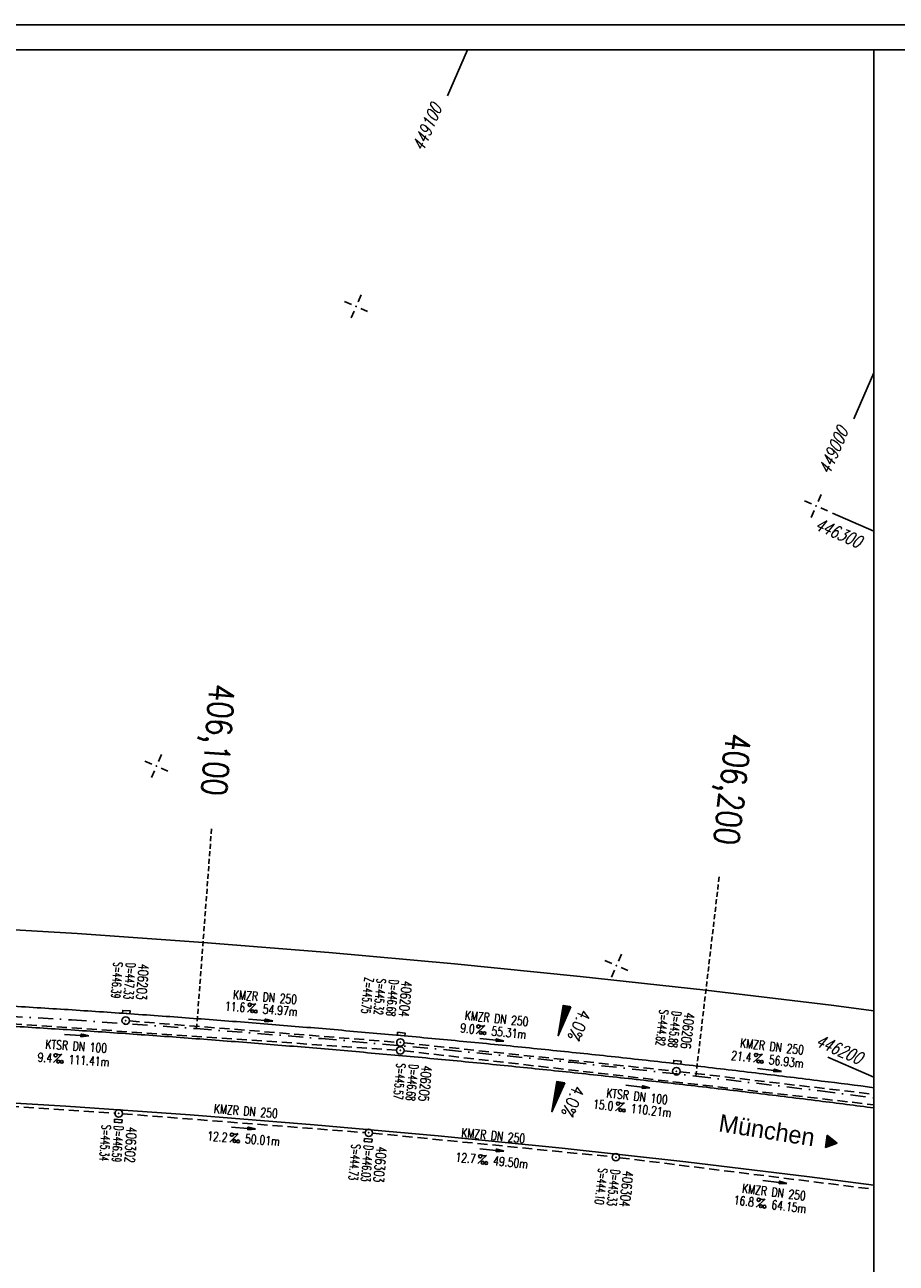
# Model space of a CAD drawing. Extents: x 0 to 1135, y 0 to 420.
# Tile 17 of 50: x 781 to 954, y 173 to 420. Entities that reach past the tile are written whole.
import ezdxf
from ezdxf.enums import TextEntityAlignment as Align

# ---------------------------------------------------------------- set-up
doc = ezdxf.new("R2010")
doc.units = 0
doc.header["$LTSCALE"] = 2
doc.header["$MEASUREMENT"] = 0
for name, pattern in [('AUSGEZOGEN', [0]), ('GESTRICH-X2', [1.5, 1, -0.5]), ('GESTRICHELT', [0.75, 0.5, -0.25]), ('STRICHPT-X3', [3, 1.5, -0.75, 0, -0.75])]:
    doc.linetypes.add(name, pattern=pattern)
doc.layers.get('0').update_dxf_attribs({"linetype": 'AUSGEZOGEN'})
for name, color, linetype in [('ACHSE', 250, 'STRICHPT-X3'), ('FBR', 8, 'CONTINUOUS'), ('GEF', 7, 'AUSGEZOGEN'), ('HEKTOM', 250, 'GESTRICHELT'), ('KANAL', 7, 'GESTRICH-X2'), ('NETZ', 250, 'CONTINUOUS'), ('PFEIL', 7, 'CONTINUOUS'), ('RAHMEN', 250, 'AUSGEZOGEN'), ('RICHTG', 250, 'CONTINUOUS'), ('SCHACHTNR', 6, 'CONTINUOUS'), ('SCHSYMBOL', 7, 'CONTINUOUS'), ('TEXTO', 4, 'CONTINUOUS'), ('TEXTU', 4, 'CONTINUOUS')]:
    doc.layers.add(name, color=color, linetype=linetype)
doc.styles.add('ROMANS', font='romans.shx', dxfattribs={"width": 0.8})
doc.styles.add('UNIR-O', font='unir_o.shx')

# ---------------------------------------------------------------- blocks, each defined once
blk = doc.blocks.new('IKR')
at = {"color": 0}
for p, q in [((0, 1), (0, 2.5)), ((-2.5, 0), (-1, 0)), ((1, 0), (2.5, 0)), ((0, -2.5), (0, -1))]:
    blk.add_line(p, q, dxfattribs=at)
blk.add_circle((0, 0), 0.05, dxfattribs=at)
blk.add_point((0, 0), dxfattribs=at)
blk = doc.blocks.new('PROM')
blk.add_line((1.57, 1.82), (0.02, 0.02))
for centre, radius in [((0.32, 1.51), 0.317), ((0.94, 0.29), 0.283), ((1.64, 0.29), 0.283)]:
    blk.add_circle(centre, radius)
blk.add_arc((0.99, 2.68), 1.03, 239.1414, 303.3549)
blk = doc.blocks.new('PFEIL2')
at = {"color": 0}
for p, q in [((0.88, 0), (-2.4, -0.01)), ((0.88, -0.27), (0.88, 0.28)), ((0.88, 0.28), (2.43, 0.01)), ((0.91, 0.27), (0.88, 0.26)), ((0.97, 0.26), (0.88, 0.25)), ((1.02, 0.25), (0.88, 0.23)), ((1.07, 0.24), (0.88, 0.21)), ((1.13, 0.23), (0.88, 0.19)), ((1.18, 0.22), (0.88, 0.17)), ((1.24, 0.21), (0.88, 0.15)), ((1.29, 0.21), (0.88, 0.14)), ((1.34, 0.2), (0.88, 0.12)), ((1.4, 0.19), (0.88, 0.1)), ((1.45, 0.18), (0.88, 0.08)), ((1.51, 0.17), (0.88, 0.06)), ((1.56, 0.16), (0.88, 0.04)), ((1.61, 0.15), (0.88, 0.02)), ((1.67, 0.14), (0.88, 0.01)), ((1.72, 0.13), (0.88, -0.01)), ((1.78, 0.12), (0.88, -0.03)), ((1.83, 0.11), (0.88, -0.05)), ((1.88, 0.1), (0.88, -0.07)), ((1.94, 0.09), (0.88, -0.09)), ((2.05, 0.08), (0.88, -0.12)), ((1.99, 0.08), (0.88, -0.11)), ((2.1, 0.07), (0.88, -0.14)), ((2.15, 0.06), (0.88, -0.16)), ((2.21, 0.05), (0.88, -0.18)), ((2.26, 0.04), (0.88, -0.2)), ((2.32, 0.03), (0.88, -0.22)), ((2.37, 0.02), (0.88, -0.23)), ((2.42, 0.01), (0.88, -0.25)), ((2.43, 0.01), (0.88, -0.27))]:
    blk.add_line(p, q, dxfattribs=at)
blk = doc.blocks.new('GST')
at = {"color": 0}
blk.add_circle((0, 0), 0.75, dxfattribs=at)
blk.add_point((0, 0), dxfattribs=at)
blk = doc.blocks.new('10')
blk.add_blockref('GST', (0, 0))
blk = doc.blocks.new('17')
blk.add_lwpolyline([(-0.76, -1.22), (0.75, -1.22), (0.75, -1.8), (-0.76, -1.8)], close=True)
blk.add_blockref('GST', (0, 0))
blk = doc.blocks.new('*X16')
at = {"color": 0}
for p, q in [((725.83, 193.84), (727.44, 195.45)), ((725.83, 193.85), (727.43, 195.45)), ((725.83, 193.86), (727.42, 195.45)), ((725.83, 193.87), (727.41, 195.45)), ((725.83, 193.88), (727.4, 195.45)), ((725.83, 193.89), (727.39, 195.45)), ((725.83, 193.9), (727.38, 195.45)), ((725.83, 193.91), (727.37, 195.45)), ((725.83, 193.91), (727.37, 195.45)), ((725.83, 193.92), (727.36, 195.45)), ((725.83, 193.93), (727.35, 195.45)), ((725.83, 193.94), (727.34, 195.45)), ((725.83, 193.95), (727.33, 195.45)), ((725.83, 193.96), (727.32, 195.45)), ((725.83, 193.97), (727.31, 195.45)), ((725.83, 193.98), (727.3, 195.45)), ((725.83, 193.99), (727.29, 195.45)), ((725.83, 193.99), (727.29, 195.45)), ((725.83, 194), (727.28, 195.45)), ((725.83, 194.01), (727.27, 195.45)), ((725.83, 194.02), (727.26, 195.45)), ((725.83, 194.03), (727.25, 195.45)), ((725.83, 194.04), (727.24, 195.45)), ((725.83, 194.05), (727.23, 195.45)), ((725.83, 194.06), (727.22, 195.45)), ((725.83, 194.06), (727.21, 195.45)), ((725.83, 194.07), (727.21, 195.45)), ((725.83, 194.08), (727.2, 195.45)), ((725.83, 194.09), (727.19, 195.45)), ((725.83, 194.1), (727.18, 195.45)), ((725.83, 194.11), (727.17, 195.45)), ((725.83, 194.12), (727.16, 195.45)), ((725.83, 194.13), (727.15, 195.45)), ((725.83, 194.14), (727.14, 195.45)), ((725.83, 194.14), (727.14, 195.45)), ((725.83, 194.15), (727.13, 195.45)), ((725.83, 194.16), (727.12, 195.45)), ((725.83, 194.17), (727.11, 195.45)), ((725.83, 194.18), (727.1, 195.45)), ((725.83, 194.19), (727.09, 195.45)), ((725.83, 194.2), (727.08, 195.45)), ((725.83, 194.21), (727.07, 195.45)), ((725.83, 194.21), (727.06, 195.45)), ((725.83, 194.22), (727.06, 195.45)), ((725.83, 194.23), (727.05, 195.45)), ((725.83, 194.24), (727.04, 195.45)), ((725.83, 194.25), (727.03, 195.45)), ((725.83, 194.26), (727.02, 195.45)), ((725.83, 194.27), (727.01, 195.45)), ((725.83, 194.28), (727, 195.45)), ((725.83, 194.29), (726.99, 195.45)), ((725.83, 194.29), (726.99, 195.45)), ((725.83, 194.3), (726.98, 195.45)), ((725.83, 194.31), (726.97, 195.45)), ((725.83, 194.32), (726.96, 195.45)), ((725.83, 194.33), (726.95, 195.45)), ((725.83, 194.34), (726.94, 195.45)), ((725.83, 194.35), (726.93, 195.45)), ((725.83, 194.36), (726.92, 195.45)), ((725.83, 194.37), (726.91, 195.45)), ((725.83, 194.37), (726.91, 195.45)), ((725.83, 194.38), (726.9, 195.45)), ((725.83, 194.39), (726.89, 195.45)), ((725.83, 194.4), (726.88, 195.45)), ((725.83, 194.41), (726.87, 195.45)), ((725.83, 194.42), (726.86, 195.45)), ((725.83, 194.43), (726.85, 195.45)), ((725.83, 194.44), (726.84, 195.45)), ((725.83, 194.44), (726.83, 195.45)), ((725.83, 194.45), (726.83, 195.45)), ((725.83, 194.46), (726.82, 195.45)), ((725.83, 194.47), (726.81, 195.45)), ((725.83, 194.48), (726.8, 195.45)), ((725.83, 194.49), (726.79, 195.45)), ((725.83, 194.5), (726.78, 195.45)), ((725.83, 194.51), (726.77, 195.45)), ((725.83, 194.52), (726.76, 195.45)), ((725.83, 194.52), (726.76, 195.45)), ((725.83, 194.53), (726.75, 195.45)), ((725.83, 194.54), (726.74, 195.45)), ((725.83, 194.55), (726.73, 195.45)), ((725.83, 194.56), (726.72, 195.45)), ((725.83, 194.57), (726.71, 195.45)), ((725.83, 194.58), (726.7, 195.45)), ((725.83, 194.59), (726.69, 195.45)), ((725.83, 194.59), (726.68, 195.45)), ((725.83, 194.6), (726.68, 195.45)), ((725.83, 194.61), (726.67, 195.45)), ((725.83, 194.62), (726.66, 195.45)), ((725.83, 194.63), (726.65, 195.45)), ((725.83, 194.64), (726.64, 195.45)), ((725.83, 194.65), (726.63, 195.45)), ((725.83, 194.66), (726.62, 195.45)), ((725.83, 194.67), (726.61, 195.45)), ((725.83, 194.67), (726.61, 195.45)), ((725.83, 194.68), (726.6, 195.45)), ((725.83, 194.69), (726.59, 195.45)), ((725.83, 194.7), (726.58, 195.45)), ((725.83, 194.71), (726.57, 195.45)), ((725.83, 194.72), (726.56, 195.45)), ((725.83, 194.73), (726.55, 195.45)), ((725.83, 194.74), (726.54, 195.45)), ((725.83, 194.75), (726.53, 195.45)), ((725.83, 194.75), (726.53, 195.45)), ((725.83, 194.76), (726.52, 195.45)), ((725.83, 194.77), (726.51, 195.45)), ((725.83, 194.78), (726.5, 195.45)), ((725.83, 194.79), (726.49, 195.45)), ((725.83, 194.8), (726.48, 195.45)), ((725.83, 194.81), (726.47, 195.45)), ((725.83, 194.82), (726.46, 195.45)), ((725.83, 194.82), (726.45, 195.45)), ((725.83, 194.83), (726.45, 195.45)), ((725.83, 194.84), (726.44, 195.45)), ((725.83, 194.85), (726.43, 195.45)), ((725.83, 194.86), (726.42, 195.45)), ((725.83, 194.87), (726.41, 195.45)), ((725.83, 194.88), (726.4, 195.45)), ((725.83, 194.89), (726.39, 195.45)), ((725.83, 194.9), (726.38, 195.45)), ((725.83, 194.9), (726.38, 195.45)), ((725.83, 194.91), (726.37, 195.45)), ((725.83, 194.92), (726.36, 195.45)), ((725.83, 194.93), (726.35, 195.45)), ((725.83, 194.94), (726.34, 195.45)), ((725.83, 194.95), (726.33, 195.45)), ((725.83, 194.96), (726.32, 195.45)), ((725.83, 194.97), (726.31, 195.45)), ((725.83, 194.98), (726.3, 195.45)), ((725.83, 194.98), (726.3, 195.45)), ((725.83, 194.99), (726.29, 195.45)), ((725.83, 195), (726.28, 195.45)), ((725.83, 195.01), (726.27, 195.45)), ((725.83, 195.02), (726.26, 195.45)), ((725.83, 195.03), (726.25, 195.45)), ((725.83, 195.04), (726.24, 195.45)), ((725.83, 195.05), (726.23, 195.45)), ((725.83, 195.05), (726.22, 195.45)), ((725.83, 195.06), (726.22, 195.45)), ((725.83, 195.07), (726.21, 195.45)), ((725.83, 195.08), (726.2, 195.45)), ((725.83, 195.09), (726.19, 195.45)), ((725.83, 195.1), (726.18, 195.45)), ((725.83, 195.11), (726.17, 195.45)), ((725.83, 195.12), (726.16, 195.45)), ((725.83, 195.13), (726.15, 195.45)), ((725.83, 195.13), (726.15, 195.45)), ((725.83, 195.14), (726.14, 195.45)), ((725.83, 195.15), (726.13, 195.45)), ((725.83, 195.16), (726.12, 195.45)), ((725.83, 195.17), (726.11, 195.45)), ((725.83, 195.18), (726.1, 195.45)), ((725.83, 195.19), (726.09, 195.45)), ((725.83, 195.2), (726.08, 195.45)), ((725.83, 195.2), (726.07, 195.45)), ((725.83, 195.21), (726.07, 195.45)), ((725.83, 195.22), (726.06, 195.45)), ((725.83, 195.23), (726.05, 195.45)), ((725.83, 195.24), (726.04, 195.45)), ((725.83, 195.25), (726.03, 195.45)), ((725.83, 195.26), (726.02, 195.45)), ((725.83, 195.27), (726.01, 195.45)), ((725.83, 195.28), (726, 195.45)), ((725.83, 195.28), (726, 195.45)), ((725.83, 195.29), (725.99, 195.45)), ((725.83, 195.3), (725.98, 195.45)), ((725.83, 195.31), (725.97, 195.45)), ((725.83, 195.32), (725.96, 195.45)), ((725.83, 195.33), (725.95, 195.45)), ((725.83, 195.34), (725.94, 195.45)), ((725.83, 195.35), (725.93, 195.45)), ((725.83, 195.36), (725.92, 195.45)), ((725.83, 195.36), (725.92, 195.45)), ((725.83, 195.37), (725.91, 195.45)), ((725.83, 195.38), (725.9, 195.45)), ((725.83, 195.39), (725.89, 195.45)), ((725.83, 195.4), (725.88, 195.45)), ((725.83, 195.41), (725.87, 195.45)), ((725.83, 195.42), (725.86, 195.45)), ((725.83, 195.43), (725.85, 195.45)), ((725.83, 195.43), (725.84, 195.45)), ((725.83, 195.44), (725.84, 195.45)), ((725.83, 193.83), (727.43, 195.43)), ((725.83, 193.82), (727.43, 195.42)), ((725.83, 193.81), (727.43, 195.41)), ((725.83, 193.8), (727.42, 195.4)), ((725.83, 193.79), (727.42, 195.38)), ((725.83, 193.78), (727.42, 195.37)), ((725.83, 193.77), (727.41, 195.36)), ((725.83, 193.76), (727.41, 195.35)), ((725.83, 193.76), (727.41, 195.34)), ((725.83, 193.75), (727.4, 195.32)), ((725.83, 193.74), (727.4, 195.31)), ((725.83, 193.73), (727.4, 195.3)), ((725.83, 193.72), (727.4, 195.29)), ((725.83, 193.71), (727.39, 195.28)), ((725.83, 193.7), (727.39, 195.26)), ((725.83, 193.69), (727.39, 195.25)), ((725.83, 193.68), (727.38, 195.24)), ((725.83, 193.68), (727.38, 195.23)), ((725.83, 193.67), (727.38, 195.22)), ((725.83, 193.66), (727.37, 195.2)), ((725.83, 193.65), (727.37, 195.19)), ((725.83, 193.64), (727.37, 195.18)), ((725.83, 193.63), (727.36, 195.17)), ((725.83, 193.62), (727.36, 195.16)), ((725.83, 193.61), (727.36, 195.14)), ((725.83, 193.61), (727.35, 195.13)), ((725.83, 193.6), (727.35, 195.12)), ((725.83, 193.59), (727.35, 195.11)), ((725.83, 193.58), (727.34, 195.1)), ((725.83, 193.57), (727.34, 195.08)), ((725.83, 193.56), (727.34, 195.07)), ((725.83, 193.55), (727.34, 195.06)), ((725.83, 193.54), (727.33, 195.05)), ((725.83, 193.53), (727.33, 195.04)), ((725.83, 193.53), (727.33, 195.02)), ((725.83, 193.52), (727.32, 195.01)), ((725.83, 193.51), (727.32, 195)), ((725.83, 193.5), (727.32, 194.99)), ((725.83, 193.49), (727.31, 194.98)), ((725.83, 193.48), (727.31, 194.96)), ((725.83, 193.47), (727.31, 194.95)), ((725.83, 193.46), (727.3, 194.94)), ((725.83, 193.45), (727.3, 194.93)), ((725.83, 193.45), (727.3, 194.92)), ((725.83, 193.44), (727.29, 194.91)), ((725.83, 193.43), (727.29, 194.89)), ((725.83, 193.42), (727.29, 194.88)), ((725.83, 193.41), (727.29, 194.87)), ((725.83, 193.4), (727.28, 194.86)), ((725.83, 193.39), (727.28, 194.85)), ((725.83, 193.38), (727.28, 194.83)), ((725.83, 193.38), (727.27, 194.82)), ((725.83, 193.37), (727.27, 194.81)), ((725.83, 193.36), (727.27, 194.8)), ((725.83, 193.35), (727.26, 194.79)), ((725.83, 193.34), (727.26, 194.77)), ((725.83, 193.33), (727.26, 194.76)), ((725.83, 193.32), (727.25, 194.75)), ((725.83, 193.31), (727.25, 194.74)), ((725.83, 193.3), (727.25, 194.73)), ((725.83, 193.3), (727.24, 194.71)), ((725.83, 193.29), (727.24, 194.7)), ((725.83, 193.28), (727.24, 194.69)), ((725.83, 193.27), (727.23, 194.68)), ((725.83, 193.26), (727.23, 194.67)), ((725.83, 193.25), (727.23, 194.65)), ((725.83, 193.24), (727.23, 194.64)), ((725.83, 193.23), (727.22, 194.63)), ((725.83, 193.22), (727.22, 194.62)), ((725.83, 193.22), (727.22, 194.61)), ((725.83, 193.21), (727.21, 194.59)), ((725.83, 193.2), (727.21, 194.58)), ((725.83, 193.19), (727.21, 194.57)), ((725.83, 193.18), (727.2, 194.56)), ((725.83, 193.17), (727.2, 194.55)), ((725.83, 193.16), (727.2, 194.53)), ((725.83, 193.15), (727.19, 194.52)), ((725.83, 193.15), (727.19, 194.51)), ((725.83, 193.14), (727.19, 194.5)), ((725.83, 193.13), (727.18, 194.49)), ((725.83, 193.12), (727.18, 194.47)), ((725.83, 193.11), (727.18, 194.46)), ((725.83, 193.1), (727.17, 194.45)), ((725.83, 193.09), (727.17, 194.44)), ((725.83, 193.08), (727.17, 194.43)), ((725.83, 193.07), (727.17, 194.41)), ((725.83, 193.07), (727.16, 194.4)), ((725.83, 193.06), (727.16, 194.39)), ((725.83, 193.05), (727.16, 194.38)), ((725.83, 193.04), (727.15, 194.37)), ((725.83, 193.03), (727.15, 194.35)), ((725.83, 193.02), (727.15, 194.34)), ((725.83, 193.01), (727.14, 194.33)), ((725.83, 193), (727.14, 194.32)), ((725.83, 193), (727.14, 194.31)), ((725.83, 192.99), (727.13, 194.29)), ((725.83, 192.98), (727.13, 194.28)), ((725.83, 192.97), (727.13, 194.27)), ((725.83, 192.96), (727.12, 194.26)), ((725.83, 192.95), (727.12, 194.25)), ((725.83, 192.94), (727.12, 194.23)), ((725.83, 192.93), (727.11, 194.22)), ((725.83, 192.92), (727.11, 194.21)), ((725.83, 192.92), (727.11, 194.2)), ((725.83, 192.91), (727.11, 194.19)), ((725.83, 192.9), (727.1, 194.17)), ((725.83, 192.89), (727.1, 194.16)), ((725.83, 192.88), (727.1, 194.15)), ((725.83, 192.87), (727.09, 194.14)), ((725.83, 192.86), (727.09, 194.13)), ((725.83, 192.85), (727.09, 194.11)), ((725.83, 192.84), (727.08, 194.1)), ((725.83, 192.84), (727.08, 194.09)), ((725.83, 192.83), (727.08, 194.08)), ((725.83, 192.82), (727.07, 194.07)), ((725.83, 192.81), (727.07, 194.05)), ((725.83, 192.8), (727.07, 194.04)), ((725.83, 192.79), (727.06, 194.03)), ((725.83, 192.78), (727.06, 194.02)), ((725.83, 192.77), (727.06, 194.01)), ((725.83, 192.77), (727.05, 193.99)), ((725.83, 192.76), (727.05, 193.98)), ((725.83, 192.75), (727.05, 193.97)), ((725.83, 192.74), (727.05, 193.96)), ((725.83, 192.73), (727.04, 193.95)), ((725.83, 192.72), (727.04, 193.93)), ((725.83, 192.71), (727.04, 193.92)), ((725.83, 192.7), (727.03, 193.91)), ((725.83, 192.69), (727.03, 193.9)), ((725.83, 192.69), (727.03, 193.89)), ((725.83, 192.68), (727.02, 193.87)), ((725.83, 192.67), (727.02, 193.86)), ((725.83, 192.66), (727.02, 193.85)), ((725.83, 192.65), (727.01, 193.84)), ((725.83, 192.64), (727.01, 193.83)), ((725.83, 192.63), (727.01, 193.81)), ((725.83, 192.62), (727, 193.8)), ((725.83, 192.62), (727, 193.79)), ((725.83, 192.61), (727, 193.78)), ((725.83, 192.6), (726.99, 193.77)), ((725.83, 192.59), (726.99, 193.75)), ((725.83, 192.58), (726.99, 193.74)), ((725.83, 192.57), (726.99, 193.73)), ((725.83, 192.56), (726.98, 193.72)), ((725.83, 192.55), (726.98, 193.71)), ((725.83, 192.54), (726.98, 193.69)), ((725.83, 192.54), (726.97, 193.68)), ((725.83, 192.53), (726.97, 193.67)), ((725.83, 192.52), (726.97, 193.66)), ((725.83, 192.51), (726.96, 193.65)), ((725.83, 192.5), (726.96, 193.63)), ((725.83, 192.49), (726.96, 193.62)), ((725.83, 192.48), (726.95, 193.61)), ((725.83, 192.47), (726.95, 193.6)), ((725.83, 192.46), (726.95, 193.59)), ((725.83, 192.46), (726.94, 193.57)), ((725.83, 192.45), (726.94, 193.56)), ((725.83, 192.44), (726.94, 193.55)), ((725.83, 192.43), (726.94, 193.54)), ((725.83, 192.42), (726.93, 193.53)), ((725.83, 192.41), (726.93, 193.51)), ((725.83, 192.4), (726.93, 193.5)), ((725.83, 192.39), (726.92, 193.49)), ((725.83, 192.39), (726.92, 193.48)), ((725.83, 192.38), (726.92, 193.47)), ((725.83, 192.37), (726.91, 193.45)), ((725.83, 192.36), (726.91, 193.44)), ((725.83, 192.35), (726.91, 193.43)), ((725.83, 192.34), (726.9, 193.42)), ((725.83, 192.33), (726.9, 193.41)), ((725.83, 192.32), (726.9, 193.39)), ((725.83, 192.31), (726.89, 193.38)), ((725.83, 192.31), (726.89, 193.37)), ((725.83, 192.3), (726.89, 193.36)), ((725.83, 192.29), (726.88, 193.35)), ((725.83, 192.28), (726.88, 193.33)), ((725.83, 192.27), (726.88, 193.32)), ((725.83, 192.26), (726.88, 193.31)), ((725.83, 192.25), (726.87, 193.3)), ((725.83, 192.24), (726.87, 193.29)), ((725.83, 192.24), (726.87, 193.27)), ((725.83, 192.23), (726.86, 193.26)), ((725.83, 192.22), (726.86, 193.25)), ((725.83, 192.21), (726.86, 193.24)), ((725.83, 192.2), (726.85, 193.23)), ((725.83, 192.19), (726.85, 193.21)), ((725.83, 192.18), (726.85, 193.2)), ((725.83, 192.17), (726.84, 193.19)), ((725.83, 192.16), (726.84, 193.18)), ((725.83, 192.16), (726.84, 193.17)), ((725.83, 192.15), (726.83, 193.15)), ((725.83, 192.14), (726.83, 193.14)), ((725.83, 192.13), (726.83, 193.13)), ((725.83, 192.12), (726.82, 193.12)), ((725.83, 192.11), (726.82, 193.11)), ((725.83, 192.1), (726.82, 193.09)), ((725.83, 192.09), (726.82, 193.08)), ((725.83, 192.08), (726.81, 193.07)), ((725.83, 192.08), (726.81, 193.06)), ((725.83, 192.07), (726.81, 193.05)), ((725.83, 192.06), (726.8, 193.03)), ((725.83, 192.05), (726.8, 193.02)), ((725.83, 192.04), (726.8, 193.01)), ((725.83, 192.03), (726.79, 193)), ((725.83, 192.02), (726.79, 192.99)), ((725.83, 192.01), (726.79, 192.97)), ((725.83, 192.01), (726.78, 192.96)), ((725.83, 192), (726.78, 192.95)), ((725.83, 191.99), (726.78, 192.94)), ((725.83, 191.98), (726.77, 192.93)), ((725.83, 191.97), (726.77, 192.91)), ((725.83, 191.96), (726.77, 192.9)), ((725.83, 191.95), (726.76, 192.89)), ((725.83, 191.94), (726.76, 192.88)), ((725.83, 191.93), (726.76, 192.87)), ((725.83, 191.93), (726.76, 192.85)), ((725.83, 191.92), (726.75, 192.84)), ((725.83, 191.91), (726.75, 192.83)), ((725.83, 191.9), (726.75, 192.82)), ((725.83, 191.89), (726.74, 192.81)), ((725.83, 191.88), (726.74, 192.79)), ((725.83, 191.87), (726.74, 192.78)), ((725.83, 191.86), (726.73, 192.77)), ((725.83, 191.85), (726.73, 192.76)), ((725.83, 191.85), (726.73, 192.75)), ((725.83, 191.84), (726.72, 192.73)), ((725.83, 191.83), (726.72, 192.72)), ((725.83, 191.82), (726.72, 192.71)), ((725.83, 191.81), (726.71, 192.7)), ((725.83, 191.8), (726.71, 192.69)), ((725.83, 191.79), (726.71, 192.67)), ((725.83, 191.78), (726.7, 192.66)), ((725.83, 191.78), (726.7, 192.65)), ((725.83, 191.77), (726.7, 192.64)), ((725.83, 191.76), (726.7, 192.63)), ((725.83, 191.75), (726.69, 192.61)), ((725.83, 191.74), (726.69, 192.6)), ((725.83, 191.73), (726.69, 192.59)), ((725.83, 191.72), (726.68, 192.58)), ((725.83, 191.71), (726.68, 192.57)), ((725.83, 191.7), (726.68, 192.55)), ((725.83, 191.7), (726.67, 192.54)), ((725.83, 191.69), (726.67, 192.53)), ((725.83, 191.68), (726.67, 192.52)), ((725.83, 191.67), (726.66, 192.51)), ((725.83, 191.66), (726.66, 192.49)), ((725.83, 191.65), (726.66, 192.48)), ((725.83, 191.64), (726.65, 192.47)), ((725.83, 191.63), (726.65, 192.46)), ((725.83, 191.63), (726.65, 192.45)), ((725.83, 191.62), (726.64, 192.43)), ((725.83, 191.61), (726.64, 192.42)), ((725.83, 191.6), (726.64, 192.41)), ((725.83, 191.59), (726.64, 192.4)), ((725.83, 191.58), (726.63, 192.39)), ((725.83, 191.57), (726.63, 192.37)), ((725.83, 191.56), (726.63, 192.36)), ((725.83, 191.55), (726.62, 192.35)), ((725.83, 191.55), (726.62, 192.34)), ((725.83, 191.54), (726.62, 192.33)), ((725.83, 191.53), (726.61, 192.31)), ((725.83, 191.52), (726.61, 192.3)), ((725.83, 191.51), (726.61, 192.29)), ((725.83, 191.5), (726.6, 192.28)), ((725.83, 191.49), (726.6, 192.27)), ((725.83, 191.48), (726.6, 192.25)), ((725.83, 191.47), (726.59, 192.24)), ((725.83, 191.47), (726.59, 192.23)), ((725.83, 191.46), (726.59, 192.22)), ((725.83, 191.45), (726.59, 192.21)), ((725.83, 191.44), (726.58, 192.19)), ((725.83, 191.43), (726.58, 192.18)), ((725.83, 191.42), (726.58, 192.17)), ((725.83, 191.41), (726.57, 192.16)), ((725.83, 191.4), (726.57, 192.15)), ((725.83, 191.4), (726.57, 192.13)), ((725.83, 191.39), (726.56, 192.12)), ((725.83, 191.38), (726.56, 192.11)), ((725.83, 191.37), (726.56, 192.1)), ((725.83, 191.36), (726.55, 192.09)), ((725.83, 191.35), (726.55, 192.07)), ((725.83, 191.34), (726.55, 192.06)), ((725.83, 191.33), (726.54, 192.05)), ((725.83, 191.32), (726.54, 192.04)), ((725.83, 191.32), (726.54, 192.03)), ((725.83, 191.31), (726.53, 192.01)), ((725.83, 191.3), (726.53, 192)), ((725.83, 191.29), (726.53, 191.99)), ((725.83, 191.28), (726.53, 191.98)), ((725.83, 191.27), (726.52, 191.97)), ((725.83, 191.26), (726.52, 191.95)), ((725.83, 191.25), (726.52, 191.94)), ((725.83, 191.25), (726.51, 191.93)), ((725.83, 191.24), (726.51, 191.92)), ((725.83, 191.23), (726.51, 191.91)), ((725.83, 191.22), (726.5, 191.89)), ((725.83, 191.21), (726.5, 191.88)), ((725.83, 191.2), (726.5, 191.87)), ((725.83, 191.19), (726.49, 191.86)), ((725.83, 191.18), (726.49, 191.85)), ((725.83, 191.17), (726.49, 191.84)), ((725.83, 191.17), (726.48, 191.82)), ((725.83, 191.16), (726.48, 191.81)), ((725.83, 191.15), (726.48, 191.8)), ((725.83, 191.14), (726.47, 191.79)), ((725.83, 191.13), (726.47, 191.78)), ((725.83, 191.12), (726.47, 191.76)), ((725.83, 191.11), (726.47, 191.75)), ((725.83, 191.1), (726.46, 191.74)), ((725.83, 191.09), (726.46, 191.73)), ((725.83, 191.09), (726.46, 191.72)), ((725.83, 191.08), (726.45, 191.7)), ((725.83, 191.07), (726.45, 191.69)), ((725.83, 191.06), (726.45, 191.68)), ((725.83, 191.05), (726.44, 191.67)), ((725.83, 191.04), (726.44, 191.66)), ((725.83, 191.03), (726.44, 191.64)), ((725.83, 191.02), (726.43, 191.63)), ((725.83, 191.02), (726.43, 191.62)), ((725.83, 191.01), (726.43, 191.61)), ((725.83, 191), (726.42, 191.6)), ((725.83, 190.99), (726.42, 191.58)), ((725.83, 190.98), (726.42, 191.57)), ((725.83, 190.97), (726.41, 191.56)), ((725.83, 190.96), (726.41, 191.55)), ((725.83, 190.95), (726.41, 191.54)), ((725.83, 190.94), (726.41, 191.52)), ((725.83, 190.94), (726.4, 191.51)), ((725.83, 190.93), (726.4, 191.5)), ((725.83, 190.92), (726.4, 191.49)), ((725.83, 190.91), (726.39, 191.48)), ((725.83, 190.9), (726.39, 191.46)), ((725.83, 190.89), (726.39, 191.45)), ((725.83, 190.88), (726.38, 191.44)), ((725.83, 190.87), (726.38, 191.43)), ((725.83, 190.87), (726.38, 191.42)), ((725.83, 190.86), (726.37, 191.4)), ((725.83, 190.85), (726.37, 191.39)), ((725.83, 190.84), (726.37, 191.38)), ((725.83, 190.83), (726.36, 191.37)), ((725.83, 190.82), (726.36, 191.36)), ((725.83, 190.81), (726.36, 191.34)), ((725.83, 190.8), (726.35, 191.33)), ((725.83, 190.79), (726.35, 191.32)), ((725.83, 190.79), (726.35, 191.31)), ((725.83, 190.78), (726.35, 191.3)), ((725.83, 190.77), (726.34, 191.28)), ((725.83, 190.76), (726.34, 191.27)), ((725.83, 190.75), (726.34, 191.26)), ((725.83, 190.74), (726.33, 191.25)), ((725.83, 190.73), (726.33, 191.24)), ((725.83, 190.72), (726.33, 191.22)), ((725.83, 190.71), (726.32, 191.21)), ((725.83, 190.71), (726.32, 191.2)), ((725.83, 190.7), (726.32, 191.19)), ((725.83, 190.69), (726.31, 191.18)), ((725.83, 190.68), (726.31, 191.16)), ((725.83, 190.67), (726.31, 191.15)), ((725.83, 190.66), (726.3, 191.14)), ((725.83, 190.65), (726.3, 191.13)), ((725.83, 190.64), (726.3, 191.12)), ((725.83, 190.64), (726.29, 191.1)), ((725.83, 190.63), (726.29, 191.09)), ((725.83, 190.62), (726.29, 191.08)), ((725.83, 190.61), (726.29, 191.07)), ((725.83, 190.6), (726.28, 191.06)), ((725.83, 190.59), (726.28, 191.04)), ((725.83, 190.58), (726.28, 191.03)), ((725.83, 190.57), (726.27, 191.02)), ((725.83, 190.56), (726.27, 191.01)), ((725.83, 190.56), (726.27, 191)), ((725.83, 190.55), (726.26, 190.98)), ((725.83, 190.54), (726.26, 190.97)), ((725.83, 190.53), (726.26, 190.96)), ((725.83, 190.52), (726.25, 190.95)), ((725.83, 190.51), (726.25, 190.94)), ((725.83, 190.5), (726.25, 190.92)), ((725.83, 190.49), (726.24, 190.91)), ((725.83, 190.48), (726.24, 190.9)), ((725.83, 190.48), (726.24, 190.89)), ((725.83, 190.47), (726.24, 190.88)), ((725.83, 190.46), (726.23, 190.86)), ((725.83, 190.45), (726.23, 190.85)), ((725.83, 190.44), (726.23, 190.84)), ((725.83, 190.43), (726.22, 190.83)), ((725.83, 190.42), (726.22, 190.82)), ((725.83, 190.41), (726.22, 190.8)), ((725.83, 190.41), (726.21, 190.79)), ((725.83, 190.4), (726.21, 190.78)), ((725.83, 190.39), (726.21, 190.77)), ((725.83, 190.38), (726.2, 190.76)), ((725.83, 190.37), (726.2, 190.74)), ((725.83, 190.36), (726.2, 190.73)), ((725.83, 190.35), (726.19, 190.72)), ((725.83, 190.34), (726.19, 190.71)), ((725.83, 190.33), (726.19, 190.7)), ((725.83, 190.33), (726.18, 190.68)), ((725.83, 190.32), (726.18, 190.67)), ((725.83, 190.31), (726.18, 190.66)), ((725.83, 190.3), (726.18, 190.65)), ((725.83, 190.29), (726.17, 190.64)), ((725.83, 190.28), (726.17, 190.62)), ((725.83, 190.27), (726.17, 190.61)), ((725.83, 190.26), (726.16, 190.6)), ((725.83, 190.26), (726.16, 190.59)), ((725.83, 190.25), (726.16, 190.58)), ((725.83, 190.24), (726.15, 190.56)), ((725.83, 190.23), (726.15, 190.55)), ((725.83, 190.22), (726.15, 190.54)), ((725.83, 190.21), (726.14, 190.53)), ((725.83, 190.2), (726.14, 190.52)), ((725.83, 190.19), (726.14, 190.5)), ((725.83, 190.18), (726.13, 190.49)), ((725.83, 190.18), (726.13, 190.48)), ((725.83, 190.17), (726.13, 190.47)), ((725.83, 190.16), (726.12, 190.46)), ((725.83, 190.15), (726.12, 190.44)), ((725.83, 190.14), (726.12, 190.43)), ((725.83, 190.13), (726.12, 190.42)), ((725.83, 190.12), (726.11, 190.41)), ((725.83, 190.11), (726.11, 190.4)), ((725.83, 190.1), (726.11, 190.38)), ((725.83, 190.1), (726.1, 190.37)), ((725.83, 190.09), (726.1, 190.36)), ((725.83, 190.08), (726.1, 190.35)), ((725.83, 190.07), (726.09, 190.34)), ((725.83, 190.06), (726.09, 190.32)), ((725.83, 190.05), (726.09, 190.31)), ((725.83, 190.04), (726.08, 190.3)), ((725.83, 190.03), (726.08, 190.29)), ((725.83, 190.03), (726.08, 190.28)), ((725.83, 190.02), (726.07, 190.26)), ((725.83, 190.01), (726.07, 190.25)), ((725.83, 190), (726.07, 190.24)), ((725.83, 189.99), (726.06, 190.23)), ((725.83, 189.98), (726.06, 190.22)), ((725.83, 189.97), (726.06, 190.2)), ((725.83, 189.96), (726.06, 190.19)), ((725.83, 189.95), (726.05, 190.18)), ((725.83, 189.95), (726.05, 190.17)), ((725.83, 189.94), (726.05, 190.16)), ((725.83, 189.93), (726.04, 190.14)), ((725.83, 189.92), (726.04, 190.13)), ((725.83, 189.91), (726.04, 190.12)), ((725.83, 189.9), (726.03, 190.11)), ((725.83, 189.89), (726.03, 190.1)), ((725.83, 189.88), (726.03, 190.08)), ((725.83, 189.88), (726.02, 190.07)), ((725.83, 189.87), (726.02, 190.06)), ((725.83, 189.86), (726.02, 190.05)), ((725.83, 189.85), (726.01, 190.04)), ((725.83, 189.84), (726.01, 190.02)), ((725.83, 189.83), (726.01, 190.01)), ((725.83, 189.82), (726, 190)), ((725.83, 189.81), (726, 189.99)), ((725.83, 189.8), (726, 189.98)), ((725.83, 189.8), (726, 189.96)), ((725.83, 189.79), (725.99, 189.95)), ((725.83, 189.78), (725.99, 189.94)), ((725.83, 189.77), (725.99, 189.93)), ((725.83, 189.76), (725.98, 189.92)), ((725.83, 189.75), (725.98, 189.9)), ((725.83, 189.74), (725.98, 189.89)), ((725.83, 189.73), (725.97, 189.88)), ((725.83, 189.72), (725.97, 189.87)), ((725.83, 189.72), (725.97, 189.86)), ((725.83, 189.71), (725.96, 189.84)), ((725.83, 189.7), (725.96, 189.83)), ((725.83, 189.69), (725.96, 189.82)), ((725.83, 189.68), (725.95, 189.81)), ((725.83, 189.67), (725.95, 189.8)), ((725.83, 189.66), (725.95, 189.78)), ((725.83, 189.65), (725.94, 189.77)), ((725.83, 189.65), (725.94, 189.76)), ((725.83, 189.64), (725.94, 189.75)), ((725.83, 189.63), (725.94, 189.74)), ((725.83, 189.62), (725.93, 189.72)), ((725.83, 189.61), (725.93, 189.71)), ((725.83, 189.6), (725.93, 189.7)), ((725.83, 189.59), (725.92, 189.69)), ((725.83, 189.58), (725.92, 189.68)), ((725.83, 189.57), (725.92, 189.66)), ((725.83, 189.57), (725.91, 189.65)), ((725.83, 189.56), (725.91, 189.64)), ((725.83, 189.55), (725.91, 189.63)), ((725.83, 189.54), (725.9, 189.62)), ((725.83, 189.53), (725.9, 189.6)), ((725.83, 189.52), (725.9, 189.59)), ((725.83, 189.51), (725.89, 189.58)), ((725.83, 189.5), (725.89, 189.57)), ((725.83, 189.49), (725.89, 189.56)), ((725.83, 189.49), (725.89, 189.54)), ((725.83, 189.48), (725.88, 189.53)), ((725.83, 189.47), (725.88, 189.52)), ((725.83, 189.46), (725.88, 189.51)), ((725.83, 189.45), (725.87, 189.5)), ((725.83, 189.44), (725.87, 189.48)), ((725.83, 189.43), (725.87, 189.47)), ((725.83, 189.42), (725.86, 189.46)), ((725.83, 189.42), (725.86, 189.45)), ((725.83, 189.41), (725.86, 189.44)), ((725.83, 189.4), (725.85, 189.42)), ((725.83, 189.39), (725.85, 189.41)), ((725.83, 189.38), (725.85, 189.4)), ((725.83, 189.37), (725.84, 189.39)), ((725.83, 189.36), (725.84, 189.38)), ((725.83, 189.35), (725.84, 189.36)), ((725.83, 189.34), (725.83, 189.35)), ((725.83, 189.34), (725.83, 189.34))]:
    blk.add_line(p, q, dxfattribs=at)
blk = doc.blocks.new('GEF')
at = {"color": 0}
for p, q in [((0.01, 0.02), (0.01, 6.15)), ((1.62, 6.15), (0.01, 0.02)), ((0.01, 6.15), (1.62, 6.15))]:
    blk.add_line(p, q, dxfattribs=at)
blk.add_blockref('*X16', (-725.82, -189.3), dxfattribs=at)

msp = doc.modelspace()

# ---------------------------------------------------------------- linework, layer by layer
at = {"color": 0}
msp.add_line((940.66, 198.29), (940.83, 198.26), dxfattribs=at)
at = {"layer": 'ACHSE'}
msp.add_lwpolyline([(615.1, 226.63), (640.1, 226.63), (665.09, 226.38), (690.09, 225.88), (715.08, 225.14), (740.06, 224.14), (765.03, 222.89), (789.98, 221.4), (814.92, 219.66), (839.84, 217.67), (864.74, 215.43), (889.62, 212.94), (914.47, 210.21), (939.29, 207.23), (950, 205.83)], dxfattribs=at)
at = {"layer": 'FBR'}
for points in [[(88.01, 187.53, 0), (104.84, 188.97, 0), (166.44, 194.27, -0.000002), (228.71, 199.62, 0.000002), (290.98, 204.97, 0.000001), (321.65, 207.61, 0.000001), (340.8, 209.25, 0.000002), (353.25, 210.32, -0.000001), (365.71, 211.39, -0.000007)], [(87.67, 191.51, 0), (104.5, 192.96, 0), (166.1, 198.25, -0.000002), (228.37, 203.61, 0.000002), (290.64, 208.96, 0.000001), (321.31, 211.59, 0.000001), (340.45, 213.24, 0.000002), (352.91, 214.31, -0.000001), (365.36, 215.38, -0.000007)], [(377.82, 216.45, 0.000001), (390.27, 217.52, 0.000044)], [(378.16, 212.46, 0.000001), (390.61, 213.53, 0.000044)], [(777.65, 224.17, -0.001246), (790.11, 223.4, -0.001249), (802.56, 222.56, -0.001243), (815.07, 221.65, -0.001246), (827.58, 220.69, -0.001253), (840.01, 219.66, -0.001248), (852.43, 218.57, -0.00124), (864.93, 217.42, -0.001239), (877.42, 216.2, -0.001247), (889.83, 214.93, -0.001251), (902.24, 213.6, -0.001245), (914.7, 212.19, -0.001241), (927.13, 210.73, -0.001243), (939.54, 209.21, -0.001051), (950, 207.88, -0.001249)], [(777.41, 220.18, -0.001246), (789.85, 219.41, -0.001249), (802.28, 218.57, -0.001243), (814.77, 217.66, -0.001246), (827.26, 216.7, -0.001253), (839.67, 215.68, -0.001248), (852.08, 214.59, -0.00124), (864.55, 213.44, -0.001239), (877.03, 212.22, -0.001247), (889.41, 210.95, -0.001251), (901.8, 209.62, -0.001245), (914.24, 208.22, -0.001241), (926.65, 206.76, -0.001243), (939.04, 205.24, -0.001103), (950, 203.84, -0.001249)]]:
    msp.add_lwpolyline(points, format="xyb", dxfattribs=at)
for points in [[(615.01, 243.88), (640.18, 243.88), (665.35, 243.63), (690.52, 243.13), (715.68, 242.38), (740.83, 241.37), (765.97, 240.12), (791.1, 238.62), (816.21, 236.86), (841.3, 234.86), (866.37, 232.6), (891.42, 230.1), (916.44, 227.34), (941.43, 224.34), (950, 223.23)], [(615.18, 209.38), (640.01, 209.38), (664.84, 209.13), (689.66, 208.64), (714.48, 207.9), (739.28, 206.91), (764.08, 205.67), (788.87, 204.19), (813.63, 202.46), (838.38, 200.48), (863.11, 198.26), (887.82, 195.79), (912.49, 193.07), (937.15, 190.11), (950, 188.43)]]:
    msp.add_lwpolyline(points, dxfattribs=at)
at = {"layer": 'HEKTOM'}
for p, q in [((814.92, 219.65), (817.89, 259.55)), ((914.48, 210.21), (919.13, 249.94))]:
    msp.add_line(p, q, dxfattribs=at)
at = {"layer": 'KANAL'}
for p, q in [((745.12, 222.88), (854.79, 215.37)), ((801.51, 221.19), (854.83, 216.95)), ((856.27, 215.24), (950, 204.46)), ((856.31, 216.82), (909.85, 211.23)), ((911.31, 211.07), (950, 206.57)), ((744.51, 206.35), (798.63, 202.79)), ((800.15, 202.67), (848.5, 198.92)), ((850.02, 198.81), (897.78, 194.09)), ((899.27, 193.91), (950, 187.6))]:
    msp.add_line(p, q, dxfattribs=at)
at = {"layer": 'NETZ'}
for p, q in [((868.95, 414.98), (864.97, 405.81)), ((949.98, 350.51), (946, 341.34)), ((949.98, 318.97), (941.71, 322.56)), ((949.98, 209.95), (940.81, 213.94))]:
    msp.add_line(p, q, dxfattribs=at)
at = {"layer": 'RAHMEN'}
for p, q in [((1135, 420), (0, 420)), ((950, 0), (950, 415))]:
    msp.add_line(p, q, dxfattribs=at)
at = {"layer": 'RAHMEN', "const_width": 0.35}
msp.add_lwpolyline([(25, 5), (1130, 5), (1130, 415), (25, 415), (25, 5)], dxfattribs=at)
at = {"layer": 'RICHTG'}
for p, q in [((940.68, 198.39), (940.3, 195.92)), ((940.59, 197.79), (941.61, 197.64)), ((940.6, 197.89), (941.46, 197.76)), ((940.62, 197.99), (941.3, 197.89)), ((940.63, 198.09), (941.14, 198.01)), ((940.65, 198.19), (940.99, 198.14)), ((942.63, 196.82), (940.68, 198.39)), ((940.3, 195.92), (942.63, 196.82)), ((940.31, 196.01), (940.48, 195.99)), ((940.33, 196.11), (940.67, 196.06)), ((940.34, 196.21), (940.86, 196.13)), ((940.36, 196.31), (941.04, 196.21)), ((940.37, 196.41), (941.23, 196.28)), ((940.39, 196.51), (941.41, 196.35)), ((940.4, 196.61), (941.6, 196.42)), ((940.42, 196.71), (941.79, 196.5)), ((940.43, 196.81), (941.97, 196.57)), ((940.45, 196.9), (942.16, 196.64)), ((940.46, 197), (942.35, 196.71)), ((940.48, 197.1), (942.53, 196.79)), ((940.49, 197.2), (942.55, 196.88)), ((940.51, 197.3), (942.39, 197.01)), ((940.52, 197.4), (942.24, 197.13)), ((940.54, 197.5), (942.08, 197.26)), ((940.55, 197.6), (941.92, 197.38)), ((940.57, 197.69), (941.77, 197.51))]:
    msp.add_line(p, q, dxfattribs=at)
at = {"layer": 'SCHSYMBOL'}
for points in [[(801.63, 222.63), (800.14, 222.73), (800.18, 223.31), (801.68, 223.21)], [(856.45, 218.21), (854.95, 218.35), (855, 218.93), (856.5, 218.79)], [(911.51, 212.56), (910.02, 212.73), (910.08, 213.31), (911.58, 213.14)]]:
    msp.add_lwpolyline(points, close=True, dxfattribs=at)

# ---------------------------------------------------------------- block references
at = {"layer": 'GEF', "rotation": 350.9532015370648}
for p in [(887.01, 218.2), (885.75, 203.02)]:
    msp.add_blockref('GEF', p, dxfattribs=at)
at = {"layer": 'NETZ', "rotation": 156.5331}
for p in [(846.73, 363.79), (938.46, 323.97), (806.91, 272.06), (898.64, 232.24)]:
    msp.add_blockref('IKR', p, dxfattribs=at)
at = {"layer": 'PFEIL'}
for p, rotation in [((827.69, 221.37), 355.4485522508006), ((790.99, 218.37), 356.0803522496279), ((873.78, 217.43), 354.0455522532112), ((929.16, 211.41), 353.3564522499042), ((902.91, 208.1), 353.4525522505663), ((824.25, 199.81), 355.5567522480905), ((873.79, 195.45), 354.3669522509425), ((930.22, 189.06), 352.9039522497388)]:
    msp.add_blockref('PFEIL2', p, dxfattribs=dict(at, rotation=rotation))
at = {"layer": 'SCHSYMBOL'}
for name, p, rotation in [('GST', (800.78, 221.26), 176.0429522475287), ('GST', (855.57, 216.9), 174.7880522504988), ('10', (855.53, 215.31), 354.7857522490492), ('GST', (910.59, 211.16), 173.5251522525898), ('17', (799.4, 202.74), 356.045352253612), ('17', (849.26, 198.87), 354.8949522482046), ('10', (898.52, 194.01), 353.7565522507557)]:
    msp.add_blockref(name, p, dxfattribs=dict(at, rotation=rotation))
at = {"layer": 'TEXTU'}
for p, rotation in [((825.05, 222.93), 355.4485522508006), ((870.64, 218.63), 354.0455522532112), ((786.37, 212.86), 356.0803522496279), ((925.97, 212.94), 353.3564522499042), ((898.46, 203.23), 353.4525522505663), ((821.52, 197.01), 355.5567522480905), ((871.01, 192.71), 354.3669522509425), ((926.49, 184.05), 352.9039522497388)]:
    msp.add_blockref('PROM', p, dxfattribs=dict(at, rotation=rotation))

# ---------------------------------------------------------------- texts
at = {"layer": 'GEF', "style": 'ROMANS', "width": 0.8}
for p in [(891.38, 223.73), (890.12, 208.55)]:
    msp.add_text('4.0%%%', height=2.5, rotation=246.2211, dxfattribs=at).set_placement(p)
at = {"layer": 'HEKTOM', "style": 'ROMANS', "width": 0.8}
for s, rotation, p in [('406,100', 265.7183, (817.53, 288.57)), ('406,200', 263.4347, (920.55, 278.79))]:
    msp.add_text(s, height=5, rotation=rotation, dxfattribs=at).set_placement(p)
at = {"layer": 'NETZ', "style": 'ROMANS', "oblique": 16.6, "width": 0.75}
for s, rotation, p in [('449100', 66.5331, (860.09, 394.57)), ('449000', 66.5331, (941.12, 330.1)), ('446300', 336.5331, (937.96, 319.39)), ('446200', 336.5331, (938.1, 216.33))]:
    msp.add_text(s, height=2.5, rotation=rotation, dxfattribs=at).set_placement(p)
at = {"layer": 'RICHTG', "style": 'UNIR-O'}
msp.add_text('München', height=3.5, rotation=350.9753, dxfattribs=at).set_placement((918.86, 199.18))
at = {"layer": 'SCHACHTNR', "style": 'ROMANS'}
for s, height, rotation, width, p in [('S=446.39', 1.8, 266.043, 0.6, (798.38, 232.98)), ('D=447.33', 1.8, 266.043, 0.6, (800.9, 232.81)), ('406203', 2, 266.043, 0.7, (803.38, 232.65)), ('Z=445.75', 1.8, 264.7881, 0.6, (848.4, 229.93)), ('S=445.32', 1.8, 264.7881, 0.6, (850.89, 229.7)), ('D=446.68', 1.8, 264.7881, 0.6, (853.38, 229.48)), ('406204', 2, 264.7881, 0.7, (855.87, 229.25)), ('S=444.82', 1.8, 263.5252, 0.6, (907.26, 223.51)), ('D=445.88', 1.8, 263.5252, 0.6, (909.76, 223.21)), ('406206', 2, 263.5252, 0.7, (912.22, 222.92)), ('S=445.57', 1.8, 264.7858, 0.6, (854.83, 212.79)), ('D=446.68', 1.8, 264.7858, 0.6, (857.33, 212.59)), ('406205', 2, 264.7858, 0.7, (859.82, 212.36)), ('S=445.34', 1.8, 266.0454, 0.6, (796.03, 200.48)), ('D=446.59', 1.8, 266.0454, 0.6, (798.52, 200.32)), ('406302', 2, 266.0454, 0.7, (801.02, 200.12)), ('S=444.73', 1.8, 264.895, 0.6, (845.85, 196.66)), ('D=446.03', 1.8, 264.895, 0.6, (848.34, 196.43)), ('406303', 2, 264.895, 0.7, (850.83, 196.21)), ('S=444.10', 1.8, 263.7566, 0.6, (895.08, 191.88)), ('D=445.33', 1.8, 263.7566, 0.6, (897.55, 191.6)), ('406304', 2, 263.7566, 0.7, (900.02, 191.34))]:
    msp.add_text(s, height=height, rotation=rotation, dxfattribs=dict(at, width=width)).set_placement(p)
at = {"layer": 'TEXTO', "style": 'ROMANS', "width": 0.75}
for s, rotation, p in [('KMZR DN 250', 355.4486, (828.49, 225.07)), ('KMZR DN 250', 354.0456, (874.65, 220.8)), ('KMZR DN 250', 353.3565, (929.56, 215.21)), ('KTSR DN 100', 356.0804, (790.85, 215.26)), ('KTSR DN 100', 353.4526, (902.65, 205.26)), ('KMZR DN 250', 355.5568, (824.66, 202.32)), ('KMZR DN 250', 354.367, (873.98, 197.43)), ('KMZR DN 250', 352.904, (929.94, 186.15))]:
    msp.add_text(s, height=1.8, rotation=rotation, dxfattribs=at).set_placement(p, align=Align.CENTER)
at = {"layer": 'TEXTU', "style": 'ROMANS', "width": 0.75}
for s, rotation, p in [('11.6', 355.4486, (820.51, 223.29)), ('54.97m', 355.4486, (828.04, 222.68)), ('9.0', 354.0456, (867.42, 218.96)), ('55.31m', 354.0456, (873.62, 218.32)), ('21.4', 353.3565, (921.43, 213.47)), ('9.4', 356.0804, (783.16, 213.09)), ('111.41m', 356.0804, (789.35, 212.65)), ('56.93m', 353.3565, (928.95, 212.59)), ('15.0', 353.4526, (893.9, 203.75)), ('110.21m', 353.4526, (901.43, 202.9)), ('12.2', 355.5568, (816.97, 197.38)), ('50.01m', 355.5568, (824.51, 196.8)), ('12.7', 354.367, (866.45, 193.17)), ('49.50m', 354.367, (873.99, 192.42)), ('16.8', 352.904, (921.94, 184.62)), ('64.15m', 352.904, (929.46, 183.67))]:
    msp.add_text(s, height=1.8, rotation=rotation, dxfattribs=at).set_placement(p)

doc.saveas('drawing.dxf')
